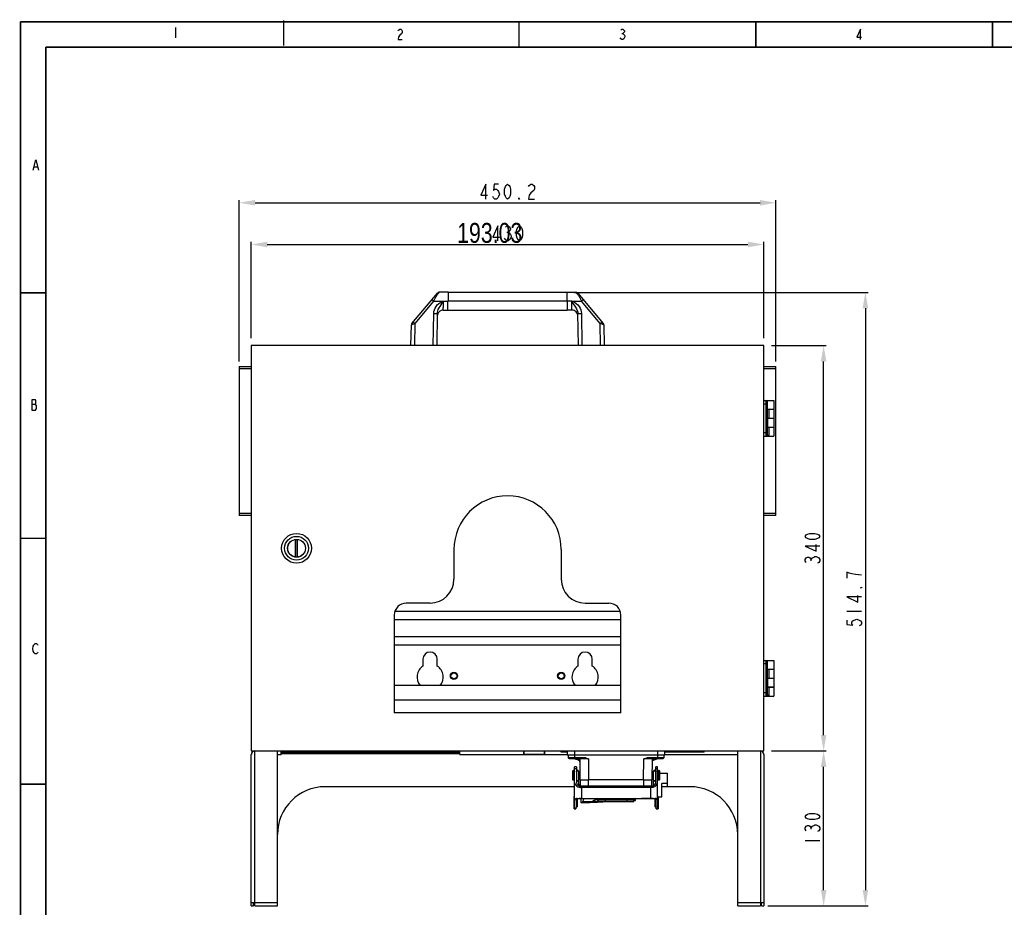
# Model space of a CAD drawing. Header units: millimetres. Extents: x 899 to 1733, y -688 to -112.
# Tile 15 of 26: x 899 to 1270, y -447 to -112. Entities that reach past the tile are written whole.
import ezdxf

# ---------------------------------------------------------------- set-up
doc = ezdxf.new("R2010")
doc.units = ezdxf.units.MM
doc.header["$LTSCALE"] = 46.255
doc.header["$PDMODE"] = 3
doc.header["$PDSIZE"] = 1
doc.layers.get('0').update_dxf_attribs({"linetype": 'CONTINUOUS'})
doc.layers.get('Defpoints').update_dxf_attribs({"linetype": 'CONTINUOUS'})
for name, color, linetype in [('02_AXIS', 7, 'CONTINUOUS'), ('03_CURVE', 7, 'CONTINUOUS'), ('INTFCLR_266620', 7, 'CONTINUOUS'), ('INTFCLR_712863', 7, 'CONTINUOUS'), ('INTFCLR_715609', 7, 'CONTINUOUS')]:
    doc.layers.add(name, color=color, linetype=linetype)
doc.styles.get("Standard").update_dxf_attribs({"font": 'txt', "width": 0.8})
doc.dimstyles.new('DIMSTYLE_1', dxfattribs={"dimtxt": 7.5, "dimasz": 6, "dimexe": 1, "dimexo": 1, "dimtad": 1, "dimdsep": 46, "dimtxsty": 'Standard', "dimblk": '_FILLED', "dimblk1": '_FILLED', "dimblk2": '_FILLED', "dimcen": 0.09, "dimadec": 0, "dimazin": 0, "dimtp": 0.2, "dimtm": 0.2, "dimtfac": 1, "dimtofl": 0, "dimtmove": 0, "dimatfit": 3, "dimldrblk": '_FILLED', "dimfxl": 0, "dimtolj": 1, "dimarcsym": 0})
doc.dimstyles.new('DIMSTYLE_2', dxfattribs={"dimtxt": 7.5, "dimasz": 6, "dimexe": 1, "dimexo": 1, "dimtad": 1, "dimdsep": 46, "dimtxsty": 'Standard', "dimblk": '_FILLED', "dimblk1": '_FILLED', "dimblk2": '_FILLED', "dimcen": 0.09, "dimadec": 0, "dimazin": 0, "dimtp": 0.3, "dimtm": 0.3, "dimtfac": 1, "dimtofl": 0, "dimtmove": 0, "dimatfit": 3, "dimldrblk": '_FILLED', "dimfxl": 0, "dimtolj": 1, "dimarcsym": 0})

# ---------------------------------------------------------------- blocks, each defined once
blk = doc.blocks.new('A$C7C476C08')
at = {"color": 7, "linetype": 'Continuous'}
for p, q in [((58.66, 572.18), (58.66, 568.28)), ((226.68, 569.9), (227.07, 569.9)), ((5.5, 519.72), (6.67, 519.72)), ((4.59, 430.36), (5.95, 430.36))]:
    blk.add_line(p, q, dxfattribs=at)
at = {"color": 7, "linetype": 'Continuous', "const_width": 0.6}
for points in [[(99.4, 574.8), (99.4, 565.3)], [(0.3, 0.3), (0.3, 574.3)], [(821.3, 574.3), (0.3, 574.3)], [(188, 574.3), (188, 564.7)], [(277.15, 574.3), (277.15, 564.75)], [(366.25, 574.25), (366.25, 564.75)], [(9.8, 564.8), (9.8, 9.8)], [(9.8, 564.8), (811.8, 564.8)], [(0.35, 472.3), (9.85, 472.3)], [(0.35, 379.8), (9.8, 379.8)], [(0.4, 287.25), (9.75, 287.25)]]:
    blk.add_lwpolyline(points, dxfattribs=at)
at = {"color": 7, "linetype": 'Continuous'}
for points in [[(142.49, 570.88), (142.69, 571.21), (143.07, 571.53), (143.46, 571.53), (143.85, 571.21), (144.05, 570.88), (144.05, 570.23), (143.85, 569.91), (143.07, 569.26)], [(226.29, 571.2), (226.68, 571.52), (227.07, 571.52), (227.46, 571.2), (227.66, 570.87), (227.66, 570.55), (227.46, 570.22), (227.07, 569.9), (227.46, 569.57), (227.66, 569.25), (227.85, 568.92), (227.85, 568.6), (227.46, 567.95)], [(316.53, 567.58), (316.53, 571.47), (315.17, 568.56), (316.92, 568.56)], [(143.07, 569.26), (142.69, 568.61), (142.49, 567.63), (144.05, 567.63)], [(227.46, 567.95), (227.07, 567.62), (226.68, 567.62), (226.29, 567.95), (226.1, 568.27)], [(5.11, 518.43), (6.08, 522.32), (7.06, 518.43)], [(5.95, 428.09), (6.34, 428.74), (6.34, 429.71), (6.14, 430.03), (5.95, 430.36), (6.14, 430.68), (6.14, 431.65), (5.95, 431.98), (4.59, 431.98)], [(4.59, 431.98), (4.59, 428.09), (5.95, 428.09)], [(5.49, 336.65), (5.1, 337.29), (4.91, 338.26), (5.1, 339.24), (5.3, 339.56), (5.49, 339.88), (5.88, 340.21), (6.27, 340.21), (6.66, 339.88), (6.85, 339.56)], [(6.85, 336.97), (6.66, 336.65), (6.27, 336.32), (5.88, 336.32), (5.49, 336.65)]]:
    blk.add_lwpolyline(points, dxfattribs=at)
blk = doc.blocks.new('_FILLED')
at = {"color": 0, "linetype": 'ByBlock'}
blk.add_solid([(0, 0), (-1, 0.175), (-1, -0.175)], dxfattribs=at)
blk = doc.blocks.new('*D43')
at = {"color": 0, "linetype": 'Continuous', "lineweight": -2}
for p, q in [((981.45, -240.99), (981.45, -180.24)), ((987.45, -181.24), (1177.55, -181.24)), ((1183.55, -240.99), (1183.55, -180.24))]:
    blk.add_line(p, q, dxfattribs=at)
at = {"layer": 'Defpoints', "color": 0, "linetype": 'Continuous'}
for p in [(1183.55, -181.24), (981.45, -241.99), (1183.55, -241.99)]:
    blk.add_point(p, dxfattribs=at)
at = {"color": 0, "linetype": 'Continuous', "lineweight": -2, "xscale": 6, "yscale": 6, "zscale": 6, "rotation": 180}
blk.add_blockref('_FILLED', (981.45, -181.24), dxfattribs=at)
at = {"color": 0, "linetype": 'Continuous', "lineweight": -2, "xscale": 6, "yscale": 6, "zscale": 6}
blk.add_blockref('_FILLED', (1183.55, -181.24), dxfattribs=at)
blk = doc.blocks.new('*D44')
at = {"color": 0, "linetype": 'Continuous', "lineweight": -2}
for p, q in [((985.99, -232.24), (985.99, -195.95)), ((1179.01, -232.24), (1179.01, -195.95)), ((991.99, -196.95), (1173.01, -196.95))]:
    blk.add_line(p, q, dxfattribs=at)
at = {"layer": 'Defpoints', "color": 0, "linetype": 'Continuous'}
for p in [(1179.01, -196.95), (985.99, -233.24), (1179.01, -233.24)]:
    blk.add_point(p, dxfattribs=at)
at = {"color": 0, "linetype": 'Continuous', "lineweight": -2, "xscale": 6, "yscale": 6, "zscale": 6, "rotation": 180}
blk.add_blockref('_FILLED', (985.99, -196.95), dxfattribs=at)
at = {"color": 0, "linetype": 'Continuous', "lineweight": -2, "xscale": 6, "yscale": 6, "zscale": 6}
blk.add_blockref('_FILLED', (1179.01, -196.95), dxfattribs=at)
at = {"color": 0, "linetype": 'Continuous', "insert": (1075.77, -188.83), "char_height": 7.5, "attachment_point": 2}
blk.add_mtext('\\A1;193.03', dxfattribs=at)
blk = doc.blocks.new('*D45')
at = {"color": 0, "linetype": 'Continuous', "lineweight": -2}
for p, q in [((1181.81, -387.66), (1202.5, -387.66)), ((1201.5, -440.02), (1201.5, -393.66)), ((1180.46, -446.02), (1202.5, -446.02))]:
    blk.add_line(p, q, dxfattribs=at)
at = {"layer": 'Defpoints', "color": 0, "linetype": 'Continuous'}
for p in [(1180.81, -387.66), (1201.5, -387.66), (1179.46, -446.02)]:
    blk.add_point(p, dxfattribs=at)
at = {"color": 0, "linetype": 'Continuous', "lineweight": -2, "xscale": 6, "yscale": 6, "zscale": 6}
for p, rotation in [((1201.5, -387.66), 90), ((1201.5, -446.02), 270)]:
    blk.add_blockref('_FILLED', p, dxfattribs=dict(at, rotation=rotation))
blk = doc.blocks.new('*D46')
at = {"color": 0, "linetype": 'Continuous', "lineweight": -2}
for p, q in [((1181.81, -235.03), (1202.5, -235.03)), ((1201.5, -381.66), (1201.5, -241.03)), ((1181.81, -387.66), (1202.5, -387.66))]:
    blk.add_line(p, q, dxfattribs=at)
at = {"layer": 'Defpoints', "color": 0, "linetype": 'Continuous'}
for p in [(1180.81, -235.03), (1201.5, -235.03), (1180.81, -387.66)]:
    blk.add_point(p, dxfattribs=at)
at = {"color": 0, "linetype": 'Continuous', "lineweight": -2, "xscale": 6, "yscale": 6, "zscale": 6}
for p, rotation in [((1201.5, -235.03), 90), ((1201.5, -387.66), 270)]:
    blk.add_blockref('_FILLED', p, dxfattribs=dict(at, rotation=rotation))
blk = doc.blocks.new('*D47')
at = {"color": 0, "linetype": 'Continuous', "lineweight": -2}
for p, q in [((1107.74, -214.97), (1218.22, -214.97)), ((1217.22, -220.97), (1217.22, -440.02)), ((1181.81, -446.02), (1218.22, -446.02))]:
    blk.add_line(p, q, dxfattribs=at)
at = {"layer": 'Defpoints', "color": 0, "linetype": 'Continuous'}
for p in [(1106.74, -214.97), (1180.81, -446.02), (1217.22, -446.02)]:
    blk.add_point(p, dxfattribs=at)
at = {"color": 0, "linetype": 'Continuous', "lineweight": -2, "xscale": 6, "yscale": 6, "zscale": 6}
for p, rotation in [((1217.22, -214.97), 90), ((1217.22, -446.02), 270)]:
    blk.add_blockref('_FILLED', p, dxfattribs=dict(at, rotation=rotation))

msp = doc.modelspace()

# ---------------------------------------------------------------- linework, layer by layer
at = {"color": 4, "linetype": 'Continuous'}
for p, q in [((1082.22, -192.277), (1082.781, -192.277)), ((1196.828, -316.117), (1196.828, -315.556)), ((1210.202, -334.983), (1215.813, -334.983)), ((1196.828, -417.12), (1196.828, -416.559)), ((1194.49, -421.328), (1200.101, -421.328))]:
    msp.add_line(p, q, dxfattribs=at)
at = {"color": 7, "linetype": 'Continuous'}
for p, q in [((1060.083, -214.909), (1056.746, -214.909)), ((1060.083, -214.909), (1060.083, -218.336)), ((1104.919, -214.97), (1060.083, -214.97)), ((1104.919, -218.336), (1104.919, -214.909)), ((1104.919, -214.909), (1108.256, -214.909)), ((1046.475, -226.649), (1056.056, -215.231)), ((1054.657, -218.282), (1047.624, -226.664)), ((1054.668, -218.286), (1058.31, -218.286)), ((1058.236, -218.546), (1058.155, -218.345)), ((1058.353, -218.309), (1058.31, -218.286)), ((1058.31, -218.286), (1058.353, -218.286)), ((1058.353, -218.286), (1060.083, -218.286)), ((1058.353, -218.309), (1058.367, -218.297)), ((1058.361, -218.32), (1058.379, -218.312)), ((1058.367, -218.297), (1058.38, -218.286)), ((1060.056, -221.703), (1060.056, -218.336)), ((1104.919, -218.336), (1060.083, -218.336)), ((1106.621, -218.286), (1104.919, -218.286)), ((1104.946, -218.336), (1104.946, -221.703)), ((1106.635, -218.297), (1106.621, -218.286)), ((1106.691, -218.286), (1106.621, -218.286)), ((1106.649, -218.309), (1106.635, -218.297)), ((1106.691, -218.286), (1106.649, -218.309)), ((1106.691, -218.286), (1110.333, -218.286)), ((1106.765, -218.546), (1106.846, -218.345)), ((1108.946, -215.231), (1118.527, -226.649)), ((1117.378, -226.664), (1110.344, -218.282)), ((1058.282, -221.663), (1058.303, -220.848)), ((1058.282, -221.663), (1060.056, -221.663)), ((1060.056, -221.703), (1104.946, -221.703)), ((1106.719, -221.663), (1104.946, -221.663)), ((1106.694, -220.645), (1106.683, -220.251)), ((1106.719, -221.663), (1106.711, -221.338)), ((1054.485, -235.035), (1054.697, -222.912)), ((1056.047, -222.959), (1055.836, -235.035)), ((1109.165, -235.035), (1108.954, -222.959)), ((1110.305, -222.912), (1110.517, -235.035)), ((1046.127, -235.035), (1046.264, -227.212)), ((1047.624, -226.664), (1047.478, -235.035)), ((1117.524, -235.035), (1117.378, -226.664)), ((1118.738, -227.212), (1118.874, -235.035)), ((985.987, -235.035), (985.987, -387.661)), ((1179.014, -235.035), (985.987, -235.035)), ((1179.014, -387.661), (1179.014, -235.035)), ((1179.014, -255.684), (1182.74, -255.684)), ((1179.912, -269.151), (1179.912, -255.684)), ((1182.74, -255.684), (1182.74, -259.02)), ((1180.361, -257.031), (1179.014, -257.031)), ((1180.361, -268.702), (1180.361, -256.133)), ((1180.361, -259.02), (1182.74, -259.02)), ((1182.74, -259.087), (1180.361, -259.087)), ((1180.837, -259.087), (1180.837, -262.386)), ((1181.753, -259.087), (1181.753, -259.02)), ((1182.74, -259.087), (1182.74, -262.386)), ((1180.419, -262.386), (1182.74, -262.386)), ((1180.419, -262.386), (1180.419, -265.82)), ((1182.74, -262.454), (1180.419, -262.454)), ((1181.753, -262.454), (1181.753, -262.386)), ((1182.74, -262.454), (1182.74, -265.753)), ((1180.419, -265.753), (1182.74, -265.753)), ((1182.74, -265.82), (1180.419, -265.82)), ((1180.837, -265.82), (1180.837, -268.702)), ((1181.753, -265.82), (1181.753, -265.753)), ((1182.74, -265.82), (1182.74, -269.151)), ((1179.014, -267.805), (1180.361, -267.805)), ((1179.014, -269.151), (1182.74, -269.151)), ((1180.361, -268.702), (1180.837, -268.702)), ((1062.3, -311.797), (1062.3, -323.019)), ((1102.701, -311.797), (1102.701, -323.019)), ((1053.322, -331.997), (1044.344, -331.997)), ((1111.679, -331.997), (1120.657, -331.997)), ((1039.855, -336.486), (1039.855, -373.296)), ((1040.083, -335.076), (1124.919, -335.076)), ((1125.146, -373.296), (1125.146, -336.486)), ((1125.146, -338.25), (1039.855, -338.25)), ((1039.855, -344.598), (1125.146, -344.598)), ((1125.146, -347.773), (1039.855, -347.773)), ((1050.629, -353.096), (1050.629, -355.69)), ((1056.016, -355.69), (1056.016, -353.096)), ((1108.986, -353.096), (1108.986, -355.69)), ((1114.373, -355.69), (1114.373, -353.096)), ((1179.014, -353.544), (1182.74, -353.544)), ((1180.361, -354.891), (1179.014, -354.891)), ((1179.912, -367.011), (1179.912, -353.544)), ((1180.361, -366.563), (1180.361, -353.993)), ((1182.74, -353.544), (1182.74, -356.88)), ((1180.361, -356.88), (1182.74, -356.88)), ((1182.74, -356.947), (1180.361, -356.947)), ((1180.837, -356.947), (1180.837, -360.247)), ((1181.753, -356.947), (1181.753, -356.88)), ((1182.74, -356.947), (1182.74, -360.247)), ((1125.146, -362.971), (1039.855, -362.971)), ((1180.419, -360.247), (1182.74, -360.247)), ((1180.419, -360.247), (1180.419, -363.681)), ((1182.74, -360.314), (1180.419, -360.314)), ((1181.753, -360.314), (1181.753, -360.247)), ((1182.74, -360.314), (1182.74, -363.613)), ((1179.014, -365.665), (1180.361, -365.665)), ((1179.014, -367.011), (1182.74, -367.011)), ((1180.361, -366.563), (1180.837, -366.563)), ((1180.419, -363.613), (1182.74, -363.613)), ((1182.74, -363.681), (1180.419, -363.681)), ((1180.837, -363.681), (1180.837, -366.563)), ((1181.753, -363.681), (1181.753, -363.613)), ((1182.74, -363.681), (1182.74, -367.011)), ((1039.855, -368.358), (1125.146, -368.358)), ((1125.146, -373.296), (1039.855, -373.296)), ((985.987, -387.661), (1179.014, -387.661)), ((985.987, -446.018), (985.987, -389.008)), ((986.064, -389.008), (985.987, -389.008)), ((986.064, -388.559), (986.064, -389.008)), ((986.885, -387.661), (986.885, -387.747)), ((987.334, -446.018), (987.334, -387.661)), ((995.863, -446.018), (995.863, -387.661)), ((997.21, -389.008), (997.21, -387.661)), ((997.21, -388.11), (1064.545, -388.11)), ((997.21, -388.559), (1064.545, -388.559)), ((998.556, -387.661), (998.556, -388.11)), ((1063.198, -387.661), (1063.198, -388.11)), ((1064.545, -389.008), (1064.545, -387.661)), ((1088.583, -388.898), (1088.583, -387.661)), ((1088.718, -389.013), (1088.679, -389.008)), ((1088.718, -389.033), (1088.718, -387.661)), ((1096.304, -389.013), (1088.718, -389.013)), ((1088.718, -389.033), (1096.304, -389.033)), ((1096.304, -387.661), (1096.304, -389.033)), ((1096.304, -389.033), (1096.343, -389.027)), ((1096.439, -387.661), (1096.439, -388.898)), ((1102.701, -388.11), (1102.701, -387.661)), ((1104.946, -388.11), (1102.701, -388.11)), ((1104.048, -388.11), (1104.048, -387.661)), ((1104.946, -387.661), (1104.946, -389.277)), ((1107.819, -389.277), (1107.819, -387.661)), ((1138.883, -387.661), (1138.883, -389.277)), ((1141.756, -389.277), (1141.756, -387.661)), ((1156.569, -388.11), (1141.756, -388.11)), ((1155.223, -388.11), (1155.223, -387.661)), ((1156.569, -388.11), (1156.569, -387.661)), ((1169.138, -446.018), (1169.138, -387.661)), ((1177.668, -387.661), (1177.668, -446.018)), ((1178.116, -387.748), (1178.116, -387.661)), ((1178.937, -389.008), (1178.937, -388.559)), ((1179.014, -389.008), (1178.937, -389.008)), ((1179.014, -389.008), (1179.014, -446.018)), ((1141.756, -389.277), (1104.946, -389.277)), ((1105.418, -390.223), (1105.405, -389.277)), ((1105.484, -390.38), (1105.448, -390.335)), ((1105.529, -390.415), (1105.484, -390.38)), ((1105.582, -390.437), (1105.529, -390.415)), ((1105.639, -390.445), (1105.582, -390.437)), ((1105.642, -390.444), (1111.247, -390.444)), ((1106.262, -390.461), (1106.565, -390.475)), ((1107.649, -389.277), (1107.662, -390.223)), ((1111.247, -390.223), (1107.662, -390.223)), ((1107.662, -390.444), (1107.662, -390.223)), ((1108.528, -390.668), (1109.388, -390.668)), ((1109.245, -390.901), (1109.392, -390.955)), ((1109.388, -390.668), (1109.774, -390.665)), ((1109.388, -390.668), (1109.392, -390.955)), ((1109.778, -390.95), (1109.392, -390.955)), ((1112.916, -390.665), (1109.774, -390.665)), ((1109.884, -398.524), (1109.774, -390.665)), ((1111.247, -390.444), (1111.247, -390.223)), ((1112.327, -390.444), (1112.289, -390.555)), ((1112.916, -390.665), (1113.026, -398.524)), ((1133.676, -398.524), (1133.785, -390.665)), ((1134.413, -390.555), (1134.375, -390.444)), ((1139.039, -390.223), (1135.454, -390.223)), ((1135.454, -390.444), (1135.454, -390.223)), ((1135.454, -390.444), (1141.059, -390.444)), ((1136.927, -390.665), (1136.818, -398.524)), ((1137.31, -390.955), (1136.923, -390.95)), ((1137.31, -390.955), (1137.314, -390.668)), ((1137.31, -390.955), (1137.456, -390.901)), ((1137.314, -390.668), (1138.173, -390.668)), ((1139.039, -390.223), (1139.052, -389.277)), ((1139.039, -390.444), (1139.039, -390.223)), ((1139.447, -390.522), (1140.137, -390.475)), ((1141.062, -390.445), (1141.119, -390.437)), ((1141.283, -390.225), (1141.275, -390.282)), ((1141.297, -389.277), (1141.283, -390.223)), ((1107.19, -395.023), (1107.056, -395.157)), ((1107.056, -398.479), (1107.056, -395.157)), ((1107.37, -395.023), (1107.19, -395.023)), ((1107.19, -398.614), (1107.19, -395.023)), ((1107.37, -395.023), (1107.505, -395.157)), ((1107.37, -395.023), (1107.37, -398.614)), ((1107.505, -395.157), (1107.505, -398.479)), ((1107.751, -395.741), (1107.505, -395.741)), ((1108.425, -393.672), (1107.751, -393.672)), ((1107.751, -408.723), (1107.751, -393.672)), ((1107.751, -394.241), (1108.425, -394.241)), ((1108.425, -393.672), (1108.425, -399.551)), ((1109.233, -395.303), (1109.233, -400.676)), ((1109.845, -395.741), (1109.233, -395.741)), ((1137.469, -395.741), (1136.857, -395.741)), ((1136.858, -395.629), (1137.469, -395.629)), ((1137.469, -400.676), (1137.469, -395.304)), ((1138.95, -393.672), (1138.277, -393.672)), ((1138.277, -399.551), (1138.277, -393.672)), ((1138.277, -394.241), (1138.95, -394.241)), ((1138.95, -408.723), (1138.95, -393.672)), ((1139.197, -395.741), (1138.95, -395.741)), ((1139.332, -395.023), (1139.197, -395.157)), ((1139.197, -398.479), (1139.197, -395.157)), ((1139.511, -395.023), (1139.332, -395.023)), ((1139.332, -398.614), (1139.332, -395.023)), ((1139.511, -395.023), (1139.646, -395.157)), ((1139.511, -395.023), (1139.511, -398.614)), ((1139.646, -395.157), (1139.646, -398.479)), ((1139.646, -396.01), (1142.653, -396.01)), ((1142.653, -401.042), (1142.653, -396.01)), ((1107.19, -398.614), (1107.056, -398.479)), ((1107.37, -398.614), (1107.19, -398.614)), ((1107.37, -398.614), (1107.505, -398.479)), ((1107.751, -397.896), (1107.505, -397.896)), ((1109.875, -397.896), (1109.233, -397.896)), ((1109.233, -400.163), (1109.323, -400.163)), ((1109.323, -400.163), (1109.323, -400.722)), ((1109.884, -398.524), (1111.545, -398.524)), ((1109.884, -398.524), (1109.884, -400.907)), ((1111.545, -398.524), (1113.026, -398.524)), ((1133.675, -398.524), (1113.026, -398.524)), ((1113.026, -400.966), (1113.026, -398.524)), ((1133.675, -398.524), (1133.675, -400.966)), ((1133.676, -398.524), (1135.103, -398.524)), ((1135.103, -398.524), (1135.157, -398.524)), ((1135.157, -398.524), (1136.818, -398.524)), ((1136.818, -400.907), (1136.818, -398.524)), ((1137.469, -397.896), (1136.826, -397.896)), ((1137.379, -400.163), (1137.469, -400.163)), ((1137.379, -400.723), (1137.379, -400.163)), ((1139.197, -397.896), (1138.95, -397.896)), ((1139.332, -398.614), (1139.197, -398.479)), ((1139.511, -398.614), (1139.332, -398.614)), ((1139.511, -398.614), (1139.646, -398.479)), ((1142.653, -399.961), (1140.633, -399.961)), ((1140.633, -404.899), (1140.633, -399.961)), ((1136.804, -400.907), (1109.896, -400.907)), ((1136.257, -400.966), (1110.445, -400.966)), ((1136.257, -401.438), (1110.445, -401.438)), ((1110.445, -405.572), (1110.445, -401.438)), ((1136.257, -401.438), (1136.257, -405.572)), ((1140.633, -401.042), (1142.653, -401.042)), ((1107.751, -404.809), (1107.527, -404.809)), ((1107.527, -405.697), (1107.527, -404.809)), ((1107.527, -405.212), (1107.751, -405.212)), ((1107.552, -405.649), (1107.527, -405.649)), ((1107.527, -409.504), (1107.527, -405.699)), ((1107.602, -405.601), (1107.602, -408.93)), ((1108.088, -405.721), (1108.901, -405.721)), ((1108.425, -406.289), (1108.425, -408.624)), ((1108.456, -408.589), (1108.456, -406.135)), ((1108.649, -405.893), (1108.649, -408.676)), ((1108.663, -405.572), (1138.038, -405.572)), ((1110.243, -407.142), (1110.243, -405.572)), ((1110.243, -407.142), (1110.759, -407.122)), ((1115.758, -406.713), (1110.747, -406.866)), ((1110.789, -407.117), (1110.759, -407.122)), ((1110.789, -407.117), (1110.913, -407.1)), ((1110.913, -407.1), (1111.084, -407.078)), ((1111.084, -407.078), (1111.306, -407.054)), ((1111.106, -407.076), (1113.318, -407.076)), ((1111.306, -407.054), (1111.568, -407.03)), ((1112.083, -407), (1112.384, -406.992)), ((1112.384, -406.992), (1112.67, -406.991)), ((1113.291, -407.01), (1113.378, -407.015)), ((1113.318, -407.012), (1113.318, -407.076)), ((1113.408, -407.017), (1113.378, -407.015)), ((1113.408, -407.017), (1114.403, -406.978)), ((1114.402, -406.978), (1114.513, -406.951)), ((1114.513, -406.951), (1114.702, -406.907)), ((1114.684, -406.967), (1116.168, -406.908)), ((1116.21, -406.711), (1115.777, -406.766)), ((1116.047, -406.643), (1116.131, -406.636)), ((1116.348, -406.902), (1118.233, -406.827)), ((1116.348, -406.902), (1116.348, -406.888)), ((1116.417, -406.697), (1116.617, -406.6)), ((1116.489, -406.691), (1116.417, -406.697)), ((1116.617, -406.631), (1116.489, -406.691)), ((1116.617, -406.687), (1116.489, -406.691)), ((1116.617, -406.021), (1130.084, -406.021)), ((1116.617, -406.021), (1116.617, -406.694)), ((1116.617, -406.694), (1130.084, -406.694)), ((1117.961, -406.823), (1118.11, -406.825)), ((1118.099, -406.806), (1118.099, -406.694)), ((1118.11, -406.825), (1118.233, -406.827)), ((1118.233, -406.827), (1118.233, -406.692)), ((1118.278, -406.694), (1118.278, -406.815)), ((1118.283, -406.815), (1118.413, -406.819)), ((1118.413, -406.819), (1121.571, -406.694)), ((1119.311, -406.694), (1119.311, -406.021)), ((1127.391, -406.021), (1127.391, -406.694)), ((1130.084, -406.694), (1130.084, -406.021)), ((1130.668, -406.257), (1130.084, -406.275)), ((1130.084, -406.358), (1130.668, -406.335)), ((1130.668, -405.632), (1130.326, -405.626)), ((1130.668, -406.335), (1130.668, -405.572)), ((1131.486, -405.639), (1131.464, -405.572)), ((1131.925, -405.639), (1131.486, -405.639)), ((1131.925, -405.639), (1131.925, -405.572)), ((1132.643, -405.572), (1132.643, -405.639)), ((1132.912, -405.639), (1132.643, -405.639)), ((1132.912, -405.639), (1132.912, -405.572)), ((1136.167, -405.617), (1132.912, -405.617)), ((1136.167, -405.617), (1136.167, -405.572)), ((1136.212, -405.572), (1136.167, -405.617)), ((1137.8, -405.721), (1138.614, -405.721)), ((1138.052, -408.676), (1138.052, -405.893)), ((1138.245, -406.135), (1138.245, -408.589)), ((1138.277, -408.57), (1138.277, -406.289)), ((1139.174, -404.809), (1138.95, -404.809)), ((1138.95, -405.212), (1139.174, -405.212)), ((1139.1, -408.93), (1139.1, -405.601)), ((1139.174, -405.649), (1139.15, -405.649)), ((1139.174, -404.809), (1139.174, -409.504)), ((1139.174, -404.899), (1140.633, -404.899)), ((1108.2, -409.355), (1107.527, -409.355)), ((1107.527, -409.504), (1108.2, -409.504)), ((1108.2, -408.986), (1108.2, -409.504)), ((1108.446, -408.596), (1108.456, -408.589)), ((1138.052, -408.676), (1138.216, -408.763)), ((1138.216, -408.763), (1138.381, -408.838)), ((1138.266, -408.601), (1138.277, -408.607)), ((1138.381, -408.838), (1138.49, -408.879)), ((1138.501, -409.504), (1138.501, -408.932)), ((1139.174, -409.355), (1138.501, -409.355)), ((1138.501, -409.504), (1139.174, -409.504)), ((985.987, -444.671), (995.863, -444.671)), ((1169.138, -444.671), (1179.014, -444.671)), ((987.334, -446.018), (995.863, -446.018)), ((1169.138, -446.018), (1177.668, -446.018))]:
    msp.add_line(p, q, dxfattribs=at)
at = {"color": 4, "linetype": 'Continuous'}
for points in [[(1074.364, -179.839), (1074.364, -174.227), (1072.401, -178.436), (1074.926, -178.436)], [(1079.134, -174.227), (1077.451, -174.227), (1077.17, -176.565), (1077.731, -176.098), (1078.292, -176.098), (1078.853, -176.565), (1079.134, -177.033), (1079.415, -177.968), (1079.134, -178.903), (1078.853, -179.371), (1078.292, -179.839), (1077.731, -179.839), (1077.17, -179.371), (1076.89, -178.903)], [(1082.501, -179.839), (1081.94, -179.371), (1081.659, -178.903), (1081.379, -177.968), (1081.379, -176.098), (1081.659, -175.163), (1081.94, -174.695), (1082.501, -174.227), (1083.062, -174.695), (1083.342, -175.163), (1083.623, -176.098), (1083.623, -177.968), (1083.342, -178.903), (1083.062, -179.371), (1082.501, -179.839)], [(1090.357, -175.163), (1090.637, -174.695), (1091.198, -174.227), (1091.759, -174.227), (1092.32, -174.695), (1092.601, -175.163), (1092.601, -176.098), (1092.32, -176.565)], [(1092.32, -176.565), (1091.198, -177.501), (1090.637, -178.436), (1090.357, -179.839), (1092.601, -179.839)], [(1086.99, -179.839), (1086.709, -179.839), (1086.709, -179.371), (1086.99, -179.839)], [(1078.853, -195.55), (1078.853, -189.939), (1076.89, -194.147), (1079.415, -194.147)], [(1081.659, -190.406), (1082.22, -189.939), (1082.781, -189.939), (1083.342, -190.406), (1083.623, -190.874), (1083.623, -191.342), (1083.342, -191.809), (1082.781, -192.277), (1083.342, -192.744)], [(1083.342, -192.744), (1083.904, -193.68), (1083.904, -194.147)], [(1086.99, -195.55), (1086.429, -195.083), (1086.148, -194.615), (1085.868, -193.68), (1085.868, -191.809), (1086.148, -190.874), (1086.429, -190.406), (1086.99, -189.939), (1087.551, -190.406), (1087.831, -190.874), (1088.112, -191.809), (1088.112, -193.68), (1087.831, -194.615), (1087.551, -195.083), (1086.99, -195.55)], [(1083.904, -194.147), (1083.342, -195.083), (1082.781, -195.55), (1082.22, -195.55), (1081.659, -195.083), (1081.379, -194.615)], [(1200.101, -306.859), (1199.634, -307.42), (1199.166, -307.701), (1198.231, -307.981), (1196.361, -307.981), (1195.425, -307.701), (1194.958, -307.42), (1194.49, -306.859), (1194.958, -306.298), (1195.425, -306.017), (1196.361, -305.737), (1198.231, -305.737), (1199.166, -306.017), (1199.634, -306.298), (1200.101, -306.859)], [(1200.101, -310.506), (1194.49, -310.506), (1198.699, -312.47), (1198.699, -309.945)], [(1194.958, -316.679), (1194.49, -316.117), (1194.49, -315.556), (1194.958, -314.995), (1195.425, -314.715), (1195.893, -314.715), (1196.361, -314.995), (1196.828, -315.556), (1197.296, -314.995), (1197.763, -314.715), (1198.231, -314.434), (1198.699, -314.434), (1199.166, -314.715), (1199.634, -314.995), (1200.101, -315.556), (1200.101, -316.117), (1199.634, -316.679), (1199.166, -316.959)], [(1215.813, -321.516), (1213.475, -321.235), (1212.072, -320.955), (1211.137, -320.674), (1210.202, -320.393), (1210.202, -322.638)], [(1215.813, -326.005), (1215.813, -326.285), (1215.345, -326.285), (1215.813, -326.005)], [(1215.813, -329.652), (1210.202, -329.652), (1214.41, -331.616), (1214.41, -329.091)], [(1210.202, -338.349), (1210.202, -340.033), (1212.54, -340.313), (1212.072, -339.752), (1212.072, -339.191), (1212.54, -338.63), (1213.007, -338.349), (1213.942, -338.069), (1214.878, -338.349), (1215.345, -338.63), (1215.813, -339.191), (1215.813, -339.752), (1215.345, -340.313), (1214.878, -340.594)], [(1200.101, -412.35), (1199.634, -412.911), (1199.166, -413.192), (1198.231, -413.473), (1196.361, -413.473), (1195.425, -413.192), (1194.958, -412.911), (1194.49, -412.35), (1194.958, -411.789), (1195.425, -411.509), (1196.361, -411.228), (1198.231, -411.228), (1199.166, -411.509), (1199.634, -411.789), (1200.101, -412.35)], [(1194.958, -417.681), (1194.49, -417.12), (1194.49, -416.559), (1194.958, -415.998), (1195.425, -415.717), (1195.893, -415.717), (1196.361, -415.998), (1196.828, -416.559), (1197.296, -415.998), (1197.763, -415.717), (1198.231, -415.437), (1198.699, -415.437), (1199.166, -415.717), (1199.634, -415.998), (1200.101, -416.559), (1200.101, -417.12), (1199.634, -417.681), (1199.166, -417.962)]]:
    msp.add_lwpolyline(points, dxfattribs=at)
at = {"color": 7, "linetype": 'Continuous'}
for points in [[(1056.746, -214.909), (1056.552, -214.93), (1056.367, -214.992), (1056.199, -215.094), (1056.056, -215.231)], [(1056.746, -214.909), (1056.734, -214.925), (1056.7, -214.97), (1056.571, -215.139)], [(1108.256, -214.909), (1108.267, -214.923), (1108.301, -214.968), (1108.352, -215.035), (1108.421, -215.127), (1108.502, -215.235), (1108.598, -215.365), (1108.704, -215.51), (1108.823, -215.674), (1108.94, -215.839), (1109.063, -216.017), (1109.18, -216.189), (1109.301, -216.372), (1109.421, -216.56), (1109.545, -216.759), (1109.659, -216.951), (1109.774, -217.154), (1109.878, -217.345), (1109.98, -217.544), (1110.072, -217.728), (1110.164, -217.921), (1110.247, -218.099), (1110.334, -218.286)], [(1108.256, -214.909), (1108.45, -214.93), (1108.634, -214.992), (1108.803, -215.094), (1108.946, -215.231)], [(1053.972, -217.714), (1053.99, -217.727), (1054.042, -217.768), (1054.124, -217.835), (1054.233, -217.926), (1054.363, -218.034), (1054.507, -218.155), (1054.657, -218.282)], [(1054.657, -218.282), (1054.661, -218.284), (1054.664, -218.284), (1054.668, -218.286)], [(1056.571, -215.139), (1056.485, -215.255), (1056.38, -215.397), (1056.268, -215.551), (1056.139, -215.73), (1056.009, -215.915), (1055.865, -216.124), (1055.737, -216.316), (1055.599, -216.529), (1055.47, -216.737), (1055.333, -216.968), (1055.22, -217.168), (1055.102, -217.386), (1054.993, -217.6), (1054.881, -217.829), (1054.775, -218.054), (1054.668, -218.286)], [(1054.697, -222.912), (1054.763, -222.225), (1054.932, -221.567), (1055.196, -220.933), (1055.565, -220.319), (1056.046, -219.733), (1056.634, -219.199), (1057.33, -218.736), (1058.155, -218.345)], [(1056.047, -222.959), (1056.097, -222.451), (1056.213, -221.967), (1056.418, -221.423), (1056.716, -220.846), (1057.099, -220.258), (1057.519, -219.68), (1057.931, -219.08), (1058.236, -218.546)], [(1058.155, -218.345), (1058.207, -218.324), (1058.259, -218.304), (1058.31, -218.286)], [(1058.236, -218.546), (1058.255, -218.51), (1058.289, -218.444)], [(1058.289, -218.444), (1058.304, -218.417), (1058.316, -218.395), (1058.327, -218.377), (1058.338, -218.357), (1058.349, -218.336), (1058.361, -218.32)], [(1058.303, -220.848), (1058.312, -220.477), (1058.318, -220.272), (1058.323, -220.064), (1058.329, -219.857), (1058.335, -219.656), (1058.341, -219.463), (1058.347, -219.275), (1058.353, -219.088), (1058.365, -218.7)], [(1058.365, -218.7), (1058.372, -218.504), (1058.379, -218.312)], [(1058.38, -218.286), (1058.38, -218.294), (1058.38, -218.303), (1058.379, -218.312)], [(1106.642, -218.886), (1106.636, -218.697), (1106.629, -218.506), (1106.621, -218.286)], [(1106.622, -218.312), (1106.64, -218.319), (1106.653, -218.336)], [(1106.653, -218.336), (1106.663, -218.357), (1106.674, -218.377), (1106.685, -218.395), (1106.698, -218.417), (1106.712, -218.444), (1106.728, -218.475), (1106.746, -218.51), (1106.765, -218.546)], [(1106.691, -218.286), (1106.741, -218.304), (1106.792, -218.323), (1106.846, -218.345)], [(1106.765, -218.546), (1107.114, -219.147), (1107.595, -219.834), (1108.064, -220.493), (1108.465, -221.174), (1108.739, -221.816), (1108.891, -222.379), (1108.954, -222.959)], [(1106.846, -218.345), (1107.639, -218.718), (1108.329, -219.169), (1108.924, -219.699), (1109.421, -220.296), (1109.802, -220.926), (1110.072, -221.573), (1110.241, -222.239), (1110.305, -222.912)], [(1110.344, -218.282), (1110.341, -218.284), (1110.337, -218.284), (1110.333, -218.286)], [(1110.344, -218.282), (1110.495, -218.155), (1110.639, -218.034), (1110.769, -217.926), (1110.878, -217.835), (1110.96, -217.768), (1111.011, -217.727), (1111.029, -217.714)], [(1058.282, -221.663), (1057.854, -221.705), (1057.431, -221.83), (1057.041, -222.035), (1056.702, -222.31), (1056.422, -222.647), (1056.212, -223.03), (1056.08, -223.447), (1056.035, -223.773)], [(1106.683, -220.251), (1106.677, -220.037), (1106.671, -219.822), (1106.665, -219.617), (1106.659, -219.426), (1106.654, -219.247), (1106.642, -218.886)], [(1106.711, -221.338), (1106.707, -221.177), (1106.703, -221.002), (1106.694, -220.645)], [(1108.966, -223.773), (1108.921, -223.446), (1108.788, -223.026), (1108.575, -222.639), (1108.291, -222.302), (1107.951, -222.029), (1107.564, -221.827), (1107.146, -221.704), (1106.72, -221.663)], [(1047.624, -226.664), (1047.472, -226.537), (1047.325, -226.415), (1047.194, -226.307), (1047.086, -226.219), (1047.005, -226.154), (1046.953, -226.114), (1046.934, -226.101)], [(1054.697, -222.912), (1054.995, -222.917), (1055.283, -222.924), (1055.542, -222.931), (1055.755, -222.939), (1055.915, -222.946), (1056.014, -222.953), (1056.047, -222.959)], [(1108.954, -222.959), (1108.988, -222.953), (1109.088, -222.946), (1109.251, -222.939), (1109.466, -222.931), (1109.723, -222.924), (1110.008, -222.917), (1110.305, -222.912)], [(1118.067, -226.101), (1118.048, -226.114), (1117.995, -226.155), (1117.912, -226.222), (1117.803, -226.31), (1117.673, -226.418), (1117.529, -226.538), (1117.378, -226.664)], [(1047.624, -226.664), (1047.317, -226.786), (1047.044, -226.893), (1046.776, -226.999), (1046.558, -227.087), (1046.396, -227.154), (1046.297, -227.196), (1046.264, -227.212)], [(1118.738, -227.212), (1118.711, -227.198), (1118.632, -227.165), (1118.507, -227.113), (1118.329, -227.041), (1118.127, -226.96), (1117.881, -226.863), (1117.648, -226.772), (1117.378, -226.664)], [(1180.837, -268.702), (1180.826, -268.858), (1180.794, -269.009), (1180.741, -269.151)], [(1180.837, -366.563), (1180.826, -366.718), (1180.794, -366.87), (1180.741, -367.011)], [(1088.679, -389.008), (1088.645, -388.994), (1088.615, -388.972), (1088.593, -388.94), (1088.583, -388.898)], [(1096.304, -389.013), (1096.356, -389.004), (1096.4, -388.979), (1096.429, -388.942), (1096.439, -388.898)], [(1096.343, -389.027), (1096.378, -389.011), (1096.408, -388.984), (1096.43, -388.947), (1096.439, -388.898)], [(1107.662, -390.223), (1107.224, -390.223), (1106.803, -390.224), (1106.415, -390.224), (1106.075, -390.224), (1105.796, -390.224), (1105.589, -390.224), (1105.461, -390.223), (1105.418, -390.223)], [(1105.448, -390.335), (1105.426, -390.282), (1105.418, -390.225)], [(1105.638, -390.447), (1105.638, -390.447), (1105.638, -390.446), (1105.639, -390.445)], [(1105.642, -390.444), (1105.641, -390.444), (1105.64, -390.445), (1105.639, -390.445)], [(1105.639, -390.445), (1105.953, -390.451), (1106.262, -390.461)], [(1106.565, -390.475), (1106.562, -390.491), (1106.559, -390.501), (1106.557, -390.505)], [(1106.565, -390.475), (1107.255, -390.522), (1107.91, -390.588), (1108.528, -390.668)], [(1108.528, -390.668), (1108.507, -390.749), (1108.494, -390.817), (1108.49, -390.864), (1108.496, -390.883)], [(1108.528, -390.668), (1108.769, -390.74), (1109.008, -390.818), (1109.245, -390.901)], [(1109.2, -391.112), (1109.195, -391.093), (1109.201, -391.049), (1109.219, -390.982), (1109.245, -390.901)], [(1109.2, -391.112), (1109.213, -391.116), (1109.244, -391.123), (1109.28, -391.128), (1109.316, -391.129), (1109.352, -391.122), (1109.373, -391.112), (1109.395, -391.085), (1109.408, -391.047), (1109.408, -391.007), (1109.392, -390.955)], [(1109.356, -390.444), (1109.368, -390.461), (1109.378, -390.51), (1109.385, -390.582), (1109.388, -390.668)], [(1112.327, -390.444), (1112.045, -390.354), (1111.795, -390.29), (1111.508, -390.24), (1111.247, -390.223)], [(1112.289, -390.555), (1111.916, -390.498), (1111.568, -390.459), (1111.247, -390.444)], [(1112.916, -390.665), (1112.707, -390.627), (1112.498, -390.591), (1112.289, -390.555)], [(1112.327, -390.444), (1112.509, -390.509), (1112.704, -390.583), (1112.916, -390.665)], [(1133.785, -390.665), (1133.988, -390.586), (1134.184, -390.512), (1134.375, -390.444)], [(1134.413, -390.555), (1134.203, -390.591), (1133.993, -390.628), (1133.785, -390.665)], [(1137.314, -390.668), (1136.867, -390.665), (1136.688, -390.664), (1136.398, -390.664), (1136.007, -390.664), (1135.531, -390.664), (1134.988, -390.664), (1134.398, -390.665), (1133.785, -390.665)], [(1135.454, -390.223), (1135.115, -390.251), (1134.768, -390.323), (1134.375, -390.444)], [(1135.454, -390.444), (1135.134, -390.459), (1134.785, -390.498), (1134.413, -390.555)], [(1137.502, -391.112), (1137.474, -391.119), (1137.435, -391.127), (1137.388, -391.129), (1137.346, -391.121), (1137.313, -391.096), (1137.295, -391.054), (1137.294, -391.003), (1137.31, -390.955)], [(1137.345, -390.444), (1137.333, -390.461), (1137.323, -390.51), (1137.316, -390.582), (1137.314, -390.668)], [(1137.456, -390.901), (1137.694, -390.818), (1137.933, -390.74), (1138.173, -390.668)], [(1137.502, -391.112), (1137.506, -391.093), (1137.5, -391.049), (1137.483, -390.982), (1137.456, -390.901)], [(1138.173, -390.668), (1138.791, -390.588), (1139.447, -390.522)], [(1138.204, -390.883), (1138.211, -390.865), (1138.207, -390.82), (1138.194, -390.751), (1138.173, -390.668)], [(1141.283, -390.223), (1141.24, -390.223), (1141.113, -390.224), (1140.905, -390.224), (1140.626, -390.224), (1140.286, -390.224), (1139.898, -390.224), (1139.477, -390.223), (1139.039, -390.223)], [(1140.137, -390.475), (1140.44, -390.461), (1140.748, -390.451), (1141.062, -390.445)], [(1140.144, -390.505), (1140.142, -390.501), (1140.14, -390.491), (1140.137, -390.475)], [(1141.062, -390.445), (1141.061, -390.445), (1141.06, -390.444), (1141.059, -390.444)], [(1141.062, -390.445), (1141.063, -390.446), (1141.063, -390.447), (1141.064, -390.447)], [(1141.119, -390.437), (1141.172, -390.415), (1141.218, -390.38)], [(1141.275, -390.282), (1141.253, -390.335), (1141.218, -390.38)], [(1108.425, -395.505), (1108.426, -395.483), (1108.432, -395.44), (1108.445, -395.397), (1108.463, -395.356), (1108.488, -395.318), (1108.517, -395.282), (1108.552, -395.25), (1108.591, -395.222), (1108.634, -395.198), (1108.68, -395.18), (1108.728, -395.166), (1108.778, -395.158), (1108.829, -395.155)], [(1108.829, -395.155), (1108.879, -395.158), (1108.929, -395.166), (1108.978, -395.18), (1109.023, -395.198), (1109.066, -395.222), (1109.105, -395.25), (1109.14, -395.282), (1109.17, -395.318), (1109.194, -395.356), (1109.213, -395.397), (1109.226, -395.44), (1109.232, -395.483), (1109.233, -395.505)], [(1137.469, -395.505), (1137.469, -395.483), (1137.476, -395.44), (1137.488, -395.397), (1137.507, -395.356), (1137.531, -395.318), (1137.561, -395.282), (1137.596, -395.25), (1137.635, -395.222), (1137.678, -395.198), (1137.724, -395.18), (1137.772, -395.166), (1137.822, -395.158), (1137.873, -395.155)], [(1137.873, -395.155), (1137.923, -395.158), (1137.973, -395.166), (1138.021, -395.18), (1138.067, -395.198), (1138.11, -395.222), (1138.149, -395.25), (1138.184, -395.282), (1138.214, -395.318), (1138.238, -395.356), (1138.257, -395.397), (1138.269, -395.44), (1138.276, -395.483), (1138.277, -395.505)], [(1108.829, -398.899), (1108.778, -398.902), (1108.728, -398.91), (1108.68, -398.924), (1108.634, -398.942), (1108.591, -398.966), (1108.552, -398.994), (1108.517, -399.026), (1108.488, -399.061), (1108.463, -399.1), (1108.445, -399.141), (1108.432, -399.183), (1108.426, -399.227), (1108.425, -399.249)], [(1109.233, -399.249), (1109.232, -399.227), (1109.226, -399.184), (1109.213, -399.141), (1109.194, -399.1), (1109.17, -399.061), (1109.14, -399.026), (1109.105, -398.994), (1109.066, -398.966), (1109.023, -398.942), (1108.978, -398.924), (1108.929, -398.91), (1108.879, -398.902), (1108.829, -398.899)], [(1137.873, -398.899), (1137.822, -398.902), (1137.772, -398.91), (1137.724, -398.924), (1137.678, -398.942), (1137.635, -398.966), (1137.596, -398.994), (1137.561, -399.026), (1137.531, -399.061), (1137.507, -399.1), (1137.488, -399.141), (1137.476, -399.183), (1137.469, -399.227), (1137.469, -399.249)], [(1138.277, -399.249), (1138.276, -399.227), (1138.269, -399.184), (1138.257, -399.141), (1138.238, -399.1), (1138.214, -399.061), (1138.184, -399.026), (1138.149, -398.994), (1138.11, -398.966), (1138.067, -398.942), (1138.021, -398.924), (1137.973, -398.91), (1137.923, -398.902), (1137.873, -398.899)], [(1107.527, -405.699), (1107.535, -405.671), (1107.561, -405.637), (1107.602, -405.601)], [(1107.602, -405.601), (1107.686, -405.512), (1107.736, -405.399), (1107.751, -405.267)], [(1108.663, -405.572), (1108.425, -405.588), (1108.235, -405.638), (1108.088, -405.721)], [(1110.445, -405.572), (1110.071, -405.572), (1109.72, -405.577), (1109.402, -405.595), (1109.127, -405.64), (1108.901, -405.721)], [(1110.747, -406.866), (1110.466, -407.018), (1110.243, -407.143)], [(1111.258, -405.572), (1111.144, -405.744), (1110.918, -406.262), (1110.747, -406.866)], [(1111.568, -407.03), (1111.735, -407.018), (1111.908, -407.008), (1112.083, -407)], [(1112.67, -406.991), (1112.926, -406.996), (1113.136, -407.003), (1113.291, -407.01)], [(1114.611, -406.928), (1114.64, -406.937), (1114.684, -406.967)], [(1115.777, -406.766), (1115.402, -406.824), (1115.098, -406.88), (1114.872, -406.926), (1114.731, -406.957), (1114.685, -406.967)], [(1114.702, -406.907), (1114.977, -406.848), (1115.331, -406.781), (1115.758, -406.713)], [(1114.867, -406.505), (1114.824, -406.498), (1114.789, -406.479), (1114.765, -406.452), (1114.755, -406.42), (1114.758, -406.387), (1114.775, -406.356), (1114.803, -406.333)], [(1114.803, -406.333), (1115.343, -406.069), (1115.96, -405.874), (1116.536, -405.769)], [(1114.803, -406.333), (1114.834, -406.353), (1114.869, -406.388), (1114.904, -406.434), (1114.936, -406.487)], [(1114.867, -406.505), (1114.892, -406.503), (1114.915, -406.497), (1114.936, -406.487)], [(1116.606, -405.926), (1116.031, -406.036), (1115.446, -406.229), (1114.936, -406.487)], [(1115.758, -406.713), (1115.881, -406.674), (1116.007, -406.648), (1116.047, -406.643)], [(1116.617, -406.379), (1116.399, -406.47), (1116.131, -406.636)], [(1116.131, -406.636), (1116.156, -406.65), (1116.183, -406.675), (1116.21, -406.711)], [(1116.168, -406.908), (1116.205, -406.904), (1116.31, -406.892)], [(1116.417, -406.697), (1116.345, -406.703), (1116.275, -406.708), (1116.21, -406.711)], [(1116.31, -406.892), (1116.477, -406.875), (1116.696, -406.856)], [(1116.826, -406.859), (1116.628, -406.875), (1116.476, -406.889), (1116.381, -406.898), (1116.348, -406.902)], [(1116.696, -406.856), (1116.955, -406.837), (1117.23, -406.823)], [(1117.291, -406.834), (1117.129, -406.841), (1116.973, -406.85), (1116.826, -406.859)], [(1117.23, -406.823), (1117.515, -406.814), (1117.787, -406.81), (1118.047, -406.811)], [(1117.291, -406.834), (1117.539, -406.826), (1117.767, -406.823), (1117.961, -406.823)], [(1118.047, -406.811), (1118.072, -406.81), (1118.091, -406.808), (1118.099, -406.806)], [(1118.278, -406.815), (1118.279, -406.815), (1118.28, -406.815), (1118.283, -406.815)], [(1137.8, -405.721), (1137.573, -405.64), (1137.299, -405.595), (1136.982, -405.577), (1136.631, -405.572), (1136.257, -405.572)], [(1138.614, -405.721), (1138.467, -405.638), (1138.276, -405.588), (1138.038, -405.572)], [(1138.95, -405.267), (1138.966, -405.399), (1139.015, -405.512), (1139.1, -405.601)], [(1139.1, -405.601), (1139.141, -405.637), (1139.166, -405.671), (1139.174, -405.699)], [(1108.425, -408.607), (1108.435, -408.601), (1108.446, -408.596)], [(1138.245, -408.589), (1138.256, -408.596), (1138.266, -408.601)]]:
    msp.add_lwpolyline(points, dxfattribs=at)
for centre in [(1062.3, -359.38), (1102.701, -359.38)]:
    msp.add_circle(centre, 1.347, dxfattribs=at)
for centre, radius, start, end in [((1047.164, -227.228), 0.9, 140, 179), ((1117.837, -227.228), 0.9, 1, 40), ((1179.912, -256.133), 0.449, 0, 90), ((1179.912, -268.702), 0.449, 270, 0), ((1082.501, -311.797), 20.201, 0, 180), ((1053.322, -323.019), 8.978, 270, 0), ((1111.679, -323.019), 8.978, 180, 270), ((1044.344, -336.486), 4.489, 90, 180), ((1120.657, -336.486), 4.489, 0, 90), ((1053.322, -353.096), 2.693, 0, 180), ((1111.679, -353.096), 2.693, 0, 180), ((1053.322, -359.829), 4.938, 123.05573, 219.75735), ((1053.322, -359.829), 4.938, 320.24258, 56.94427), ((1111.679, -359.829), 4.938, 123.05573, 219.75735), ((1111.679, -359.829), 4.938, 320.24258, 56.94427), ((1179.912, -353.993), 0.449, 0, 90), ((1179.912, -366.563), 0.449, 270, 0), ((987.334, -389.008), 1.347, 90, 180), ((1088.718, -388.898), 0.135, 180, 270), ((1177.668, -389.008), 1.347, 0, 90), ((1105.642, -390.22), 0.224, 180.8, 270), ((1105.642, -390.222), 0.224, 180.79985, 268.75507), ((1105.395, -401.621), 11.177, 70.09572, 88.75507), ((1108.894, -391.956), 0.898, 0.8, 70.0957), ((1109.55, -390.668), 0.224, 0.80084, 90.00063), ((1137.807, -391.956), 0.898, 109.90429, 179.2), ((1137.152, -390.668), 0.224, 90, 179.20185), ((1141.307, -401.621), 11.177, 91.24493, 109.90428), ((1141.059, -390.22), 0.224, 270.0002, 359.19932), ((1141.059, -390.222), 0.224, 271.24493, 359.20015), ((1108.829, -395.303), 0.404, 0, 180), ((1137.873, -395.303), 0.404, 0, 180), ((1116.168, -406.021), 0.449, 0, 90), ((1130.533, -406.021), 0.449, 90, 180)]:
    msp.add_arc(centre, radius, start, end, dxfattribs=at)
for centre, major_axis, ratio, start_param, end_param in [((1110.445, -399.551), (2.693, 0), 0.7006238, -3.1415927, -1.5707963), ((1110.445, -399.551), (2.02, 0), 0.7006238, 3.1415927, 4.712389), ((1136.257, -399.551), (2.02, 0), 0.7006238, -1.5707963, 0), ((1136.257, -399.551), (2.693, 0), 0.7006238, -1.5707963, 0), ((1110.445, -406.289), (2.693, 0), 0.4353521, 2.6364985, 3.1415927), ((1110.445, -406.289), (2.02, 0), 0.4353521, 2.4403253, 3.1415927), ((1136.257, -406.289), (2.02, 0), 0.4353521, 0, 0.7012674), ((1136.257, -406.289), (2.693, 0), 0.4353521, 0, 0.5050942), ((1107.976, -409.033), (0.449, 0), 0.416253, 2.5559071, 3.1415927), ((1106.854, -408.723), (0.898, 0), 0.416253, -0.5856855, 0), ((1109.098, -408.986), (0.898, 0), 0.416253, 2.6362321, 3.1415927), ((1108.153, -406.919), (1.728, 1.728), 0.7003116, 4.1474008, 4.339087), ((1107.527, -408.624), (0.898, 0), 0.416253, -0.5053605, 0), ((1107.872, -407.014), (1.649, 1.608), 0.6978386, -1.8711282, -1.7680149), ((1138.829, -407.014), (1.649, -1.608), 0.6978386, -1.3735778, -1.2704644), ((1139.174, -408.57), (0.898, 0), 0.416253, 3.1415927, 3.6469532), ((1137.603, -408.932), (0.898, 0), 0.416253, 0, 0.5053605), ((1139.848, -408.723), (0.898, 0), 0.416253, 3.1415927, 3.7272782), ((1138.726, -409.033), (0.449, 0), 0.416253, 0, 0.5856855)]:
    msp.add_ellipse(centre, major_axis=major_axis, ratio=ratio, start_param=start_param, end_param=end_param, dxfattribs=at)
at = {"layer": '02_AXIS', "color": 7, "linetype": 'Continuous'}
for p, q in [((995.863, -389.008), (997.21, -389.008)), ((1064.545, -389.008), (1088.644, -389.008)), ((1096.381, -389.008), (1104.946, -389.008)), ((1141.756, -389.008), (1169.138, -389.008)), ((1107.751, -401.128), (1013.819, -401.128)), ((1151.182, -401.128), (1140.633, -401.128)), ((986.885, -446.018), (986.885, -444.671)), ((1178.116, -446.018), (1178.116, -444.671)), ((985.987, -446.018), (986.885, -446.018)), ((1178.116, -446.018), (1179.014, -446.018))]:
    msp.add_line(p, q, dxfattribs=at)
for centre, radius in [((1062.3, -359.38), 1.234), ((1062.3, -359.38), 1.122), ((1102.701, -359.38), 1.234), ((1102.701, -359.38), 1.122)]:
    msp.add_circle(centre, radius, dxfattribs=at)
for centre, start, end in [((1013.819, -419.084), 90, 180), ((1151.182, -419.084), 0, 90)]:
    msp.add_arc(centre, 17.956, start, end, dxfattribs=at)
at = {"layer": '03_CURVE', "color": 4, "linetype": 'Continuous'}
for p, q in [((986.885, -387.747), (986.885, -387.661)), ((1178.116, -387.661), (1178.116, -387.748))]:
    msp.add_line(p, q, dxfattribs=at)
at = {"layer": 'INTFCLR_266620', "color": 7, "linetype": 'Continuous'}
for radius in [5.611, 4.489, 3.367]:
    msp.add_circle((1003.045, -311.348), radius, dxfattribs=at)
at = {"layer": 'INTFCLR_712863', "color": 7, "linetype": 'Continuous'}
for p, q in [((1002.641, -314.668), (1002.641, -308.028)), ((1002.686, -308.023), (1002.686, -314.673)), ((1003.405, -314.673), (1003.405, -308.023)), ((1003.449, -314.668), (1003.449, -308.028))]:
    msp.add_line(p, q, dxfattribs=at)
msp.add_circle((1003.045, -311.348), 3.344, dxfattribs=at)
at = {"layer": 'INTFCLR_715609', "color": 7, "linetype": 'Continuous'}
for p, q in [((981.453, -242.891), (981.453, -299.003)), ((981.453, -242.891), (985.987, -242.891)), ((985.987, -243.788), (981.453, -243.788)), ((1179.014, -242.891), (1183.548, -242.891)), ((1183.548, -243.788), (1179.014, -243.788)), ((1183.548, -299.003), (1183.548, -242.891)), ((981.453, -298.105), (985.987, -298.105)), ((985.987, -299.003), (981.453, -299.003)), ((1179.014, -298.105), (1183.548, -298.105)), ((1183.548, -299.003), (1179.014, -299.003))]:
    msp.add_line(p, q, dxfattribs=at)

# ---------------------------------------------------------------- block references
msp.add_blockref('A$C7C476C08', (898.8, -687.407))

# ---------------------------------------------------------------- dimensions: what is measured, and where the dimension line sits
at = {"color": 4, "linetype": 'Continuous'}
dim = msp.add_linear_dim(base=(1183.548, -181.241), p1=(981.453, -241.993), p2=(1183.548, -241.993), text=' ', dimstyle='DIMSTYLE_1', dxfattribs=at)
dim.commit()
dim.dimension.update_dxf_attribs({"geometry": '*D43', "text_midpoint": (1071.278, -181.241), "dimtype": 160})
dim = msp.add_linear_dim(base=(1179.014, -196.953), p1=(985.987, -233.239), p2=(1179.014, -233.239), dimstyle='DIMSTYLE_1', dxfattribs=at)
dim.commit()
dim.dimension.update_dxf_attribs({"geometry": '*D44', "text_midpoint": (1075.767, -196.953), "dimtype": 160})
for base, p1, p2, angle, dimstyle, picture, middle in [((1217.216, -446.018), (1106.741, -214.97), (1180.81, -446.018), 270, 'DIMSTYLE_1', '*D47', (1217.216, -341.716)), ((1201.504, -235.035), (1180.81, -387.661), (1180.81, -235.035), 90, 'DIMSTYLE_2', '*D46', (1201.504, -318.081)), ((1201.504, -387.661), (1179.463, -446.018), (1180.81, -387.661), 90, 'DIMSTYLE_2', '*D45', (1201.504, -423.573))]:
    dim = msp.add_linear_dim(base=base, p1=p1, p2=p2, angle=angle, text=' ', dimstyle=dimstyle, dxfattribs=at)
    dim.commit()
    dim.dimension.update_dxf_attribs({"geometry": picture, "text_midpoint": middle, "dimtype": 160})

doc.saveas('drawing.dxf')
